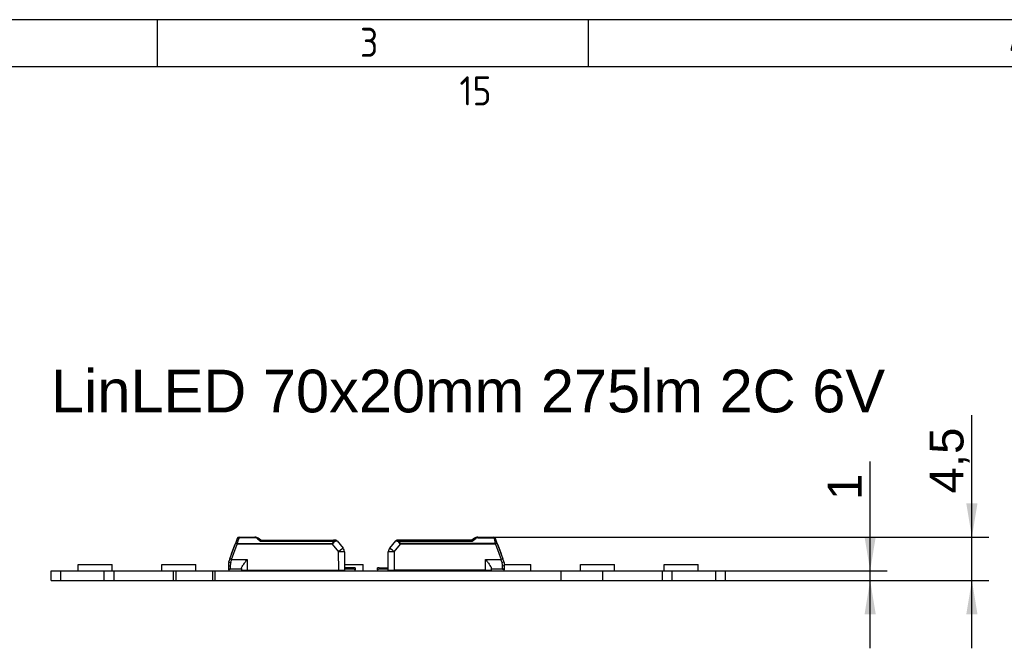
# Model space of a CAD drawing. Header units: millimetres. Extents: x 7 to 819, y 6 to 587.
# Tile 11 of 18: x 137 to 239, y 522 to 587. Entities that reach past the tile are written whole.
import ezdxf
from ezdxf.enums import TextEntityAlignment as Align

# ---------------------------------------------------------------- set-up
doc = ezdxf.new("R2010")
doc.units = ezdxf.units.MM
doc.layers.add('Default', color=7, linetype='Continuous')
doc.layers.add('LINLED_70X20MM_2', color=7, linetype='Continuous')
doc.styles.add('SEACAD_Arial', font='arial.ttf')
doc.dimstyles.new('ISO', dxfattribs={"dimtxt": 3.5, "dimasz": 3.5, "dimexe": 1.75, "dimexo": 0, "dimgap": 0.875, "dimtad": 1, "dimtxsty": 'SEACAD_Arial', "dimblk1": '_SE_FILLED', "dimblk2": '_SE_FILLED', "dimsah": 1, "dimcen": 1.75, "dimadec": 0, "dimazin": 0, "dimtfac": 0.5, "dimtdec": 3, "dimtmove": 0, "dimatfit": 3, "dimfxl": 1, "dimarcsym": 0})

# ---------------------------------------------------------------- blocks, each defined once
blk = doc.blocks.new('SE7')
at = {"layer": 'LINLED_70X20MM_2', "color": 7, "linetype": 'Continuous'}
for p, q in [((159.07, 531.07), (159.65, 532.67)), ((159.26, 531), (159.84, 532.6)), ((159.26, 531.6), (159.59, 532.5)), ((159.76, 532.96), (159.65, 532.67)), ((159.83, 533.16), (159.76, 532.96)), ((159.84, 532.65), (159.84, 532.6)), ((159.84, 532.65), (169.63, 532.65)), ((169.63, 532.6), (159.84, 532.6)), ((160.02, 533.25), (159.95, 533)), ((160.02, 533.3), (161.66, 533.3)), ((160.02, 533.3), (160.02, 533.25)), ((161.66, 533.25), (160.02, 533.25)), ((161.66, 533.25), (161.66, 533.3)), ((162.28, 533), (162, 533.19)), ((162.22, 532.89), (169.76, 532.89)), ((162.28, 533), (169.76, 533)), ((169.63, 532.6), (169.63, 532.65)), ((169.63, 532.6), (170.3, 531.8)), ((169.76, 533), (169.98, 533)), ((169.76, 533), (169.76, 532.89)), ((169.98, 533), (169.76, 533)), ((170.14, 532.92), (170.76, 532.18)), ((175.57, 532.18), (176.2, 532.92)), ((176.03, 531.8), (176.7, 532.6)), ((176.35, 533), (176.58, 533)), ((176.57, 533), (176.35, 533)), ((176.58, 532.89), (176.58, 533)), ((184.05, 533), (176.58, 533)), ((176.58, 532.89), (184.11, 532.89)), ((186.49, 532.65), (176.7, 532.65)), ((176.7, 532.65), (176.7, 532.6)), ((186.49, 532.6), (176.7, 532.6)), ((183.85, 533), (182.72, 533)), ((184.33, 533.19), (184.05, 533)), ((184.05, 533), (184.05, 533)), ((184.67, 533.3), (186.31, 533.3)), ((184.67, 533.3), (184.67, 533.25)), ((184.67, 533.25), (186.31, 533.25)), ((186.31, 533.25), (186.31, 533.3)), ((186.49, 532.6), (186.49, 532.65)), ((186.49, 532.6), (187.07, 531)), ((186.57, 532.96), (186.5, 533.16)), ((186.68, 532.67), (186.57, 532.96)), ((186.68, 532.67), (187.26, 531.07)), ((186.74, 532.5), (187.07, 531.6)), ((170.31, 529.9), (170.3, 531.8)), ((170.9, 531.8), (170.92, 529.9)), ((175.42, 529.9), (175.43, 531.8)), ((176.03, 531.8), (176.02, 529.9)), ((143.43, 530.5), (146.93, 530.5)), ((143.43, 529.85), (143.43, 530.5)), ((146.93, 529.85), (146.93, 530.5)), ((152.07, 530.5), (155.57, 530.5)), ((152.07, 529.85), (152.07, 530.5)), ((155.57, 529.85), (155.57, 530.5)), ((158.92, 530.47), (158.92, 530.2)), ((159.07, 531.07), (158.98, 530.81)), ((159.26, 531), (160.87, 531)), ((160.87, 531), (160.87, 529.9)), ((170.91, 530.5), (172.85, 530.5)), ((172.85, 529.85), (172.85, 530.5)), ((185.47, 529.9), (185.47, 531)), ((185.47, 531), (187.07, 531)), ((187.17, 530.68), (187.19, 530.69)), ((187.36, 530.81), (187.26, 531.07)), ((187.42, 530.47), (187.41, 530.47)), ((187.42, 530.5), (190.13, 530.5)), ((187.42, 530.2), (187.42, 530.47)), ((190.13, 529.85), (190.13, 530.5)), ((195.27, 530.5), (198.77, 530.5)), ((195.27, 529.85), (195.27, 530.5)), ((198.77, 529.85), (198.77, 530.5)), ((203.91, 530.5), (207.41, 530.5)), ((203.91, 529.85), (203.91, 530.5)), ((207.41, 529.85), (207.41, 530.5)), ((140.62, 528.85), (140.62, 529.85)), ((140.62, 529.85), (141.62, 529.85)), ((141.62, 528.85), (141.62, 529.85)), ((141.62, 529.85), (146.12, 529.85)), ((146.12, 528.85), (146.12, 529.85)), ((146.12, 529.85), (147.12, 529.85)), ((147.12, 528.85), (147.12, 529.85)), ((147.12, 529.85), (153.27, 529.85)), ((153.27, 528.85), (153.27, 529.85)), ((153.27, 529.85), (153.52, 529.85)), ((153.52, 528.85), (153.52, 529.85)), ((153.52, 529.85), (157.32, 529.85)), ((157.32, 528.85), (157.32, 529.85)), ((157.32, 529.85), (157.57, 529.85)), ((157.57, 528.85), (157.57, 529.85)), ((157.57, 529.85), (193.27, 529.85)), ((158.97, 529.95), (158.97, 530.06)), ((158.97, 529.95), (158.97, 529.85)), ((159.12, 530.34), (159.12, 530)), ((160.27, 530), (159.12, 530)), ((160.27, 530.08), (160.27, 529.9)), ((160.27, 529.9), (160.87, 529.9)), ((160.67, 529.85), (160.67, 529.9)), ((160.87, 529.9), (170.31, 529.9)), ((161.32, 529.85), (161.27, 529.9)), ((161.4, 529.9), (161.4, 529.85)), ((162.22, 529.9), (162.22, 529.88)), ((164.21, 529.85), (164.21, 529.9)), ((169.35, 529.85), (169.35, 529.9)), ((169.97, 529.9), (169.97, 529.85)), ((170.31, 529.9), (170.92, 529.9)), ((171.87, 530.15), (170.91, 530.15)), ((171.87, 530), (170.92, 530)), ((171.87, 530), (171.87, 530.15)), ((172.02, 530.15), (171.87, 530.15)), ((172.02, 530.15), (172.02, 529.95)), ((172.02, 529.85), (172.02, 529.95)), ((174.47, 530.15), (174.32, 530.15)), ((174.32, 529.95), (174.32, 530.15)), ((174.32, 529.95), (174.32, 529.85)), ((174.47, 530.15), (175.42, 530.15)), ((174.47, 530.15), (174.47, 530)), ((175.42, 530), (174.47, 530)), ((175.42, 529.9), (176.02, 529.9)), ((185.47, 529.9), (176.02, 529.9)), ((177.99, 529.85), (177.99, 529.9)), ((181.49, 529.85), (181.49, 529.9)), ((184.11, 529.9), (184.11, 529.88)), ((184.94, 529.85), (184.94, 529.9)), ((185.07, 529.9), (185.02, 529.85)), ((185.47, 529.9), (186.07, 529.9)), ((185.67, 529.9), (185.67, 529.85)), ((186.07, 529.9), (186.07, 530.08)), ((187.22, 530), (186.07, 530)), ((187.22, 530), (186.07, 530)), ((187.22, 530), (187.22, 530.34)), ((187.37, 530.06), (187.37, 529.95)), ((187.37, 529.85), (187.37, 529.95)), ((193.27, 528.85), (193.27, 529.85)), ((193.27, 529.85), (197.57, 529.85)), ((197.57, 528.85), (197.57, 529.85)), ((197.57, 529.85), (203.72, 529.85)), ((203.72, 528.85), (203.72, 529.85)), ((203.72, 529.85), (204.72, 529.85)), ((204.72, 528.85), (204.72, 529.85)), ((204.72, 529.85), (209.22, 529.85)), ((209.22, 528.85), (209.22, 529.85)), ((209.22, 529.85), (210.22, 529.85)), ((210.22, 528.85), (210.22, 529.85)), ((140.62, 528.85), (141.62, 528.85)), ((141.62, 528.85), (146.12, 528.85)), ((146.12, 528.85), (147.12, 528.85)), ((147.12, 528.85), (153.27, 528.85)), ((153.27, 528.85), (153.52, 528.85)), ((153.52, 528.85), (157.32, 528.85)), ((157.32, 528.85), (157.57, 528.85)), ((157.57, 528.85), (193.27, 528.85)), ((193.27, 528.85), (197.57, 528.85)), ((197.57, 528.85), (203.72, 528.85)), ((203.72, 528.85), (204.72, 528.85)), ((204.72, 528.85), (209.22, 528.85)), ((209.22, 528.85), (210.22, 528.85))]:
    blk.add_line(p, q, dxfattribs=at)
for centre, radius, start, end in [((160.02, 533.1), 0.2, 90, 159.9282), ((50.06, 565.5), 114.59, 343.3388, 343.5257), ((161.66, 532.7), 0.599, 71.0449, 90.0349), ((161.66, 532.9), 0.353, 49.1239, 89.2924), ((161.68, 532.74), 0.555, 55.378, 71.3317), ((175.79, 549.5), 21.45, 229.5957, 230.7664), ((169.72, 532.46), 0.431, 73.9343, 85.5299), ((168.85, 539.01), 6.22, 279.2112, 281.925), ((169.98, 532.8), 0.2, 40.0001, 90), ((169.98, 532.8), 0.196, 39.3353, 82.5398), ((168.85, 539.01), 6.22, 281.925, 281.9788), ((176.35, 532.8), 0.2, 96.3981, 139.9999), ((176.35, 532.8), 0.195, 97.4481, 140.9444), ((177.7, 540.14), 7.37, 258.2392, 260.5742), ((176.35, 532.8), 0.2, 90.0001, 93.7507), ((176.61, 532.45), 0.432, 94.4698, 106.0573), ((161.88, 559.8), 34.91, 309.5578, 310.2756), ((184.67, 532.7), 0.6, 90, 124.5074), ((184.64, 532.77), 0.522, 108.3318, 124.8889), ((184.68, 532.89), 0.357, 90.9572, 130.6142), ((186.31, 533.1), 0.2, 20.0006, 89.9999), ((289.31, 563.83), 107.44, 196.5358, 196.6733), ((287.78, 562.97), 105.73, 196.4674, 196.6699), ((170.3, 531.8), 0.6, 0.5, 40), ((176.03, 531.8), 0.6, 140, 179.5), ((159.92, 530.47), 1, 160.0137, 179.984), ((160.08, 530.43), 1.16, 161.3406, 178.3795), ((-556.17, 791.92), 761.32, 339.94231, 339.94351), ((157.1, 525.22), 6.17, 69.5507, 71.4033), ((160.36, 530.34), 1.24, 163.9797, 179.9542), ((136.71, 537.4), 23.44, 343.3359, 344.1579), ((189.16, 525.42), 5.96, 108.5546, 110.4736), ((105.9, 507.16), 84.6, 16.1434, 16.3712), ((185.99, 530.34), 1.23, 359.9593, 16.0988), ((186.42, 530.47), 1, 0.0046, 19.994), ((159.12, 530.2), 0.2, 180, 269.9999), ((159.12, 529.75), 0.25, 90, 126.8699), ((162.02, 530.45), 0.6, 270, 290.2964), ((162.02, 530.45), 0.6, 290.2965, 293.5565), ((169.97, 530.45), 0.6, 246.4435, 270), ((171.87, 529.75), 0.25, 53.1301, 90), ((174.47, 529.75), 0.25, 90, 126.8699), ((176.37, 530.45), 0.6, 270, 293.5565), ((184.32, 530.45), 0.6, 246.4435, 249.7036), ((184.32, 530.45), 0.6, 249.7036, 270), ((187.22, 530.2), 0.2, 270, 0), ((187.22, 529.75), 0.25, 53.1301, 90)]:
    blk.add_arc(centre, radius, start, end, dxfattribs=at)
for centre, major_axis, ratio, start_param, end_param in [((159.84, 532.6), (0.188, -0.068), 0.0082, 1.573739, 3.141593), ((169.76, 532.8), (0, -0.2), 0.460757, 1.946347, 3.141593), ((186.49, 532.6), (0.188, 0.068), 0.0082, 0, 1.567895), ((170.3, 531.8), (-0.46, -0.386), 0.006685, 3.141593, 4.704499), ((170.3, 531.8), (0.6, 0.005), 0.008726, 0, 1.567882), ((176.03, 531.8), (0.6, -0.005), 0.008726, 1.573617, 3.141593), ((176.03, 531.8), (-0.46, 0.386), 0.006685, 4.720219, 6.283185), ((159.12, 530.47), (0.2, 0), 0.65625, 3.141566, 4.71239), ((159.16, 530.74), (-0.188, 0.068), 0.296455, 0.000052, 1.678492), ((187.22, 530.47), (0.2, 0), 0.65625, 4.712389, 6.283031)]:
    blk.add_ellipse(centre, major_axis=major_axis, ratio=ratio, start_param=start_param, end_param=end_param, dxfattribs=at)
for points, knots in [([(159.84, 532.65), (159.79, 532.66), (159.75, 532.67), (159.68, 532.68), (159.66, 532.68), (159.65, 532.67)], [0, 0, 0, 0, 0.5, 0.5, 1, 1, 1, 1]), ([(159.83, 533.16), (159.84, 533.2), (159.87, 533.22), (159.94, 533.25), (159.98, 533.26), (160.02, 533.25)], [0, 0, 0, 0, 0.5, 0.5, 1, 1, 1, 1]), ([(169.63, 532.65), (169.64, 532.65), (169.66, 532.66), (169.69, 532.68), (169.71, 532.71), (169.73, 532.74), (169.74, 532.78), (169.75, 532.83), (169.76, 532.87), (169.76, 532.89)], [0, 0, 0, 0, 0.110474, 0.221192, 0.340028, 0.473427, 0.625996, 0.800833, 1, 1, 1, 1]), ([(169.84, 532.87), (169.82, 532.81), (169.8, 532.73), (169.71, 532.63), (169.66, 532.61), (169.63, 532.6)], [0, 0, 0, 0, 0.545028, 0.76451, 1, 1, 1, 1]), ([(176.57, 533), (176.55, 532.99), (176.54, 532.98), (176.51, 532.94), (176.5, 532.91), (176.49, 532.87)], [0.0524709, 0.0524709, 0.0524709, 0.0524709, 0.5, 0.5, 1, 1, 1, 1]), ([(176.7, 532.6), (176.68, 532.61), (176.62, 532.63), (176.53, 532.73), (176.51, 532.81), (176.49, 532.87)], [0, 0, 0, 0, 0.235372, 0.457314, 1, 1, 1, 1]), ([(176.58, 532.89), (176.58, 532.86), (176.58, 532.81), (176.6, 532.75), (176.62, 532.7), (176.66, 532.66), (176.69, 532.65), (176.7, 532.65)], [0, 0, 0, 0, 0.272042, 0.497908, 0.684926, 0.845835, 1, 1, 1, 1]), ([(184.11, 532.89), (184.11, 532.9), (184.1, 532.92), (184.08, 532.95), (184.07, 532.97), (184.06, 532.99), (184.06, 532.99), (184.05, 533), (184.05, 533)], [0, 0, 0, 0, 0.20474, 0.394141, 0.568268, 0.727202, 0.87106, 1, 1, 1, 1]), ([(186.31, 533.25), (186.35, 533.26), (186.4, 533.25), (186.46, 533.22), (186.49, 533.2), (186.5, 533.16)], [0, 0, 0, 0, 0.5, 0.5, 1, 1, 1, 1]), ([(186.68, 532.67), (186.68, 532.68), (186.66, 532.68), (186.59, 532.67), (186.54, 532.66), (186.49, 532.65)], [0, 0, 0, 0, 0.5, 0.5, 1, 1, 1, 1]), ([(160.27, 530.08), (160.27, 530.11), (160.28, 530.15), (160.3, 530.2), (160.33, 530.26), (160.36, 530.32), (160.41, 530.39), (160.47, 530.48), (160.55, 530.59), (160.63, 530.69), (160.7, 530.79), (160.78, 530.9), (160.86, 531), (160.86, 531), (160.86, 531), (160.87, 531)], [0, 0, 0, 0, 0.173899, 0.173899, 0.173899, 0.392977, 0.392977, 0.392977, 0.700946, 0.700946, 0.700946, 0.996346, 0.996346, 0.996346, 1, 1, 1, 1]), ([(185.47, 531), (185.47, 531), (185.47, 531), (185.47, 531), (185.55, 530.9), (185.63, 530.79), (185.71, 530.69), (185.79, 530.59), (185.86, 530.48), (185.92, 530.39), (185.97, 530.32), (186.01, 530.26), (186.03, 530.2), (186.05, 530.15), (186.07, 530.11), (186.07, 530.08)], [0, 0, 0, 0, 0.003654, 0.003654, 0.003654, 0.299054, 0.299054, 0.299054, 0.607023, 0.607023, 0.607023, 0.826101, 0.826101, 0.826101, 1, 1, 1, 1]), ([(187.19, 530.69), (187.24, 530.71), (187.28, 530.73), (187.35, 530.78), (187.36, 530.8), (187.36, 530.81)], [0, 0, 0, 0, 0.5, 0.5, 1, 1, 1, 1])]:
    blk.add_open_spline(points, degree=3, knots=knots, dxfattribs=at)
for points in [[(159.95, 533), (159.87, 533.02), (159.77, 533), (159.76, 532.96)], [(162, 533.19), (161.98, 533.21), (161.93, 533.2), (161.89, 533.17)], [(162.28, 533), (162.26, 533), (162.24, 532.95), (162.22, 532.89)], [(170.01, 532.99), (170.01, 532.99), (170, 533), (170, 533)], [(176.34, 533), (176.33, 533), (176.33, 532.99), (176.33, 532.99)], [(186.57, 532.96), (186.56, 533), (186.47, 533.02), (186.39, 533)]]:
    blk.add_open_spline(points, degree=3, dxfattribs=at)
for points, weights in [([(161.99, 533.2), (161.99, 533.19), (162, 533.19), (162, 533.19)], [1.05999781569, 1.07012431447, 1.08153268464, 1.0942229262]), ([(184.45, 533.17), (184.4, 533.2), (184.36, 533.21), (184.33, 533.19)], [1.03323215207, 0.973772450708, 0.994102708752, 1.0942229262])]:
    blk.add_rational_spline(points, weights, degree=3, dxfattribs=at)
blk = doc.blocks.new('DMBLK41')
at = {"layer": 'Default', "linetype": 'Continuous'}
for points in [[(225.74, 533.35), (224.58, 533.35), (225.16, 529.85)], [(225.74, 525.35), (225.16, 528.85), (224.58, 525.35)]]:
    blk.add_hatch(color=7, dxfattribs=at).paths.add_polyline_path(points)
at = {"layer": 'Default', "color": 7, "linetype": 'Continuous'}
for p, q in [((225.16, 521.85), (225.16, 541.12)), ((209.22, 529.85), (226.91, 529.85)), ((209.22, 528.85), (226.91, 528.85))]:
    blk.add_line(p, q, dxfattribs=at)
at = {"layer": 'Default', "color": 7, "linetype": 'Continuous', "style": 'SEACAD_Arial'}
blk.add_text('1', height=3.5, rotation=90, dxfattribs=at).set_placement((220.79, 537.15), align=Align.TOP_LEFT)
blk = doc.blocks.new('_SE_FILLED')
at = {"color": 0}
blk.add_line((0, 0), (-1, 0), dxfattribs=at)
blk.add_solid([(0, 0), (-1, -0.1665), (-1, 0.1665), (0, 0)], dxfattribs=at)
blk = doc.blocks.new('DMBLK42')
at = {"layer": 'Default', "linetype": 'Continuous'}
for points in [[(236.24, 536.8), (235.08, 536.8), (235.66, 533.3)], [(236.24, 525.35), (235.66, 528.85), (235.08, 525.35)]]:
    blk.add_hatch(color=7, dxfattribs=at).paths.add_polyline_path(points)
at = {"layer": 'Default', "color": 7, "linetype": 'Continuous'}
for p, q in [((235.66, 521.85), (235.66, 545.88)), ((186.31, 533.3), (237.41, 533.3)), ((193.27, 528.85), (237.41, 528.85))]:
    blk.add_line(p, q, dxfattribs=at)
at = {"layer": 'Default', "color": 7, "linetype": 'Continuous', "style": 'SEACAD_Arial'}
blk.add_text('4,5', height=3.5, rotation=90, dxfattribs=at).set_placement((231.29, 537.81), align=Align.TOP_LEFT)

msp = doc.modelspace()

# ---------------------------------------------------------------- linework, layer by layer
at = {"layer": 'Default', "color": 7, "linetype": 'Continuous'}
for p, q in [((819.1, 586.67), (6.708, 586.67)), ((151.6, 581.809), (151.6, 586.67)), ((196.1, 581.809), (196.1, 586.67)), ((819.1, 581.809), (10.978, 581.809))]:
    msp.add_line(p, q, dxfattribs=at)

# ---------------------------------------------------------------- block references
at = {"layer": 'Default'}
msp.add_blockref('SE7', (0, 0), dxfattribs=at)

# ---------------------------------------------------------------- texts
at = {"layer": 'Default', "attachment_point": 1}
for s, insert, char_height, width in [('{\\fSolid Edge ISO|b1||i0||c0|p34;\\C7;\\H3.;\\W0.94;1                                          2                                      3                                      4                                   5                                       6                                     7                                   8                                     9                                      10                                 11                                      12                                    13                                  14                                     15                                   16                                     17                                  18}', (32.361, 585.835), 3, 763.84092), ('{\\fArial CE|b0||i0||c0|p34;\\C7;\\H4.4;\\W1.;LinLED 70x20mm 275lm 2C 6V}', (140.615, 550.577), 4.4, 95.32697)]:
    msp.add_mtext(s, dxfattribs=dict(at, insert=insert, char_height=char_height, width=width))

# ---------------------------------------------------------------- dimensions: what is measured, and where the dimension line sits
at = {"layer": 'Default', "color": 7, "linetype": 'Continuous'}
dim = msp.add_linear_dim(base=(235.660612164, 533.29618201), p1=(193.266741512, 528.84618201), p2=(186.312662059, 533.29618201), angle=90, text='\\A1;<>', dimstyle='ISO', override={"dimdec": 1}, dxfattribs=at)
dim.commit()
dim.dimension.update_dxf_attribs({"geometry": 'DMBLK42', "text_midpoint": (235.660612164, 536.585993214), "dimtype": 160})
dim = msp.add_linear_dim(base=(225.161, 528.846), p1=(209.217, 528.846), p2=(209.217, 529.846), angle=90, text='\\A1;<>', dimstyle='ISO', dxfattribs=at)
dim.commit()
dim.dimension.update_dxf_attribs({"geometry": 'DMBLK41', "text_midpoint": (225.161, 535.927), "dimtype": 161})

doc.saveas('drawing.dxf')
